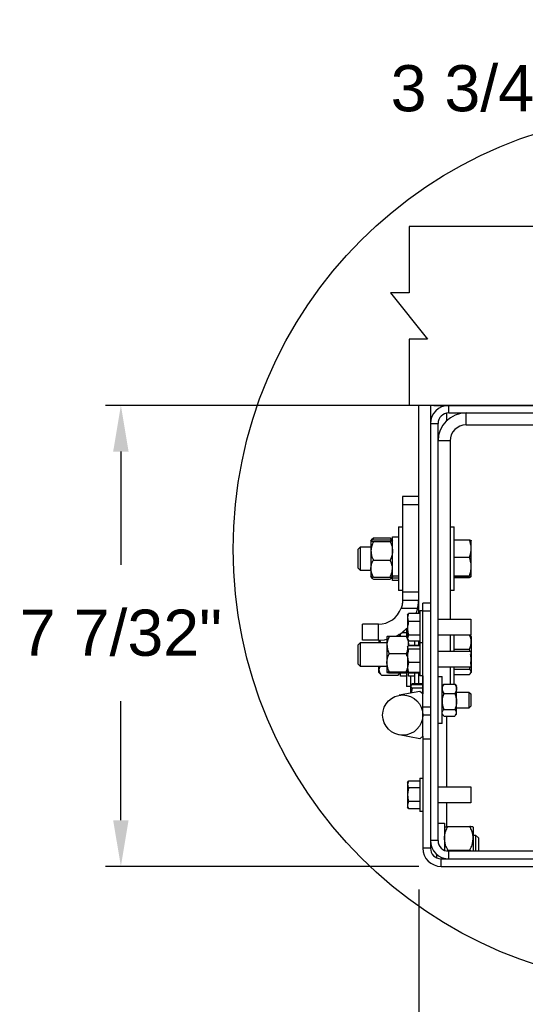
# Model space of a CAD drawing. Header units: inches. Extents: x 170 to 312, y 215 to 248.
# Tile 232 of 256: x 222.84 to 223.86, y 216.64 to 218.64. Entities that reach past the tile are written whole.
import ezdxf

# ---------------------------------------------------------------- set-up
doc = ezdxf.new("R2010")
doc.units = ezdxf.units.IN
doc.header["$LTSCALE"] = 0.25
doc.header["$MEASUREMENT"] = 0
doc.layers.add('ANNOTATIONS', color=1, linetype='Continuous')
doc.layers.add('DETAILS', color=4, linetype='Continuous')
doc.styles.add('ARIAL', font='arial.ttf', dxfattribs={"height": 0.09375})
doc.dimstyles.new('STANDARD$0', dxfattribs={"dimtxt": 0.09375, "dimasz": 0.09375, "dimexe": 0.03125, "dimexo": 0.046875, "dimgap": 0.09, "dimtad": 0, "dimtih": 1, "dimtoh": 1, "dimdec": 4, "dimzin": 0, "dimdsep": 46, "dimtxsty": 'ARIAL', "dimcen": 0.09, "dimadec": 0, "dimazin": 0, "dimtfac": 1, "dimtdec": 4, "dimtofl": 0, "dimtmove": 0, "dimatfit": 1, "dimfxl": 1, "dimtolj": 1, "dimtzin": 0, "dimarcsym": 0})

# ---------------------------------------------------------------- blocks, each defined once
blk = doc.blocks.new('*D268')
at = {"layer": 'ANNOTATIONS', "color": 0, "lineweight": -2, "transparency": 16777216}
for p, q in [((224.2011, 218.3103), (224.2011, 218.5301)), ((224.6762, 218.2659), (224.6762, 218.5301)), ((224.1073, 218.4988), (224.0136, 218.4988)), ((224.7699, 218.4988), (224.8637, 218.4988))]:
    blk.add_line(p, q, dxfattribs=at)
at = {"layer": 'ANNOTATIONS', "color": 0, "transparency": 16777216}
for points in [[(224.1073, 218.5145), (224.1073, 218.4832), (224.2011, 218.4988)], [(224.7699, 218.5145), (224.7699, 218.4832), (224.6762, 218.4988)]]:
    blk.add_solid(points, dxfattribs=at)
at = {"layer": 'defpoints', "color": 0, "transparency": 16777216}
for p in [(224.6762, 218.4988), (224.2011, 218.2635), (224.6762, 218.219)]:
    blk.add_point(p, dxfattribs=at)
at = {"layer": 'ANNOTATIONS', "color": 0, "transparency": 16777216, "insert": (223.7605, 218.4988), "char_height": 0.09375, "attachment_point": 5, "style": 'ARIAL'}
blk.add_mtext('\\A1;3 3/4"', dxfattribs=at)
blk = doc.blocks.new('*D264')
at = {"layer": 'ANNOTATIONS', "color": 0, "lineweight": -2, "transparency": 16777216}
for p, q in [((223.6482, 217.8555), (223.0127, 217.8555)), ((223.044, 217.7618), (223.044, 217.5317)), ((223.044, 217.0131), (223.044, 217.2547)), ((223.6491, 216.9194), (223.0127, 216.9194))]:
    blk.add_line(p, q, dxfattribs=at)
at = {"layer": 'ANNOTATIONS', "color": 0, "transparency": 16777216}
for points in [[(223.0283, 217.7618), (223.0596, 217.7618), (223.044, 217.8555)], [(223.0283, 217.0131), (223.0596, 217.0131), (223.044, 216.9194)]]:
    blk.add_solid(points, dxfattribs=at)
at = {"layer": 'defpoints', "color": 0, "transparency": 16777216}
for p in [(223.695, 217.8555), (223.044, 216.9194), (223.696, 216.9194)]:
    blk.add_point(p, dxfattribs=at)
at = {"layer": 'ANNOTATIONS', "color": 0, "transparency": 16777216, "insert": (223.044, 217.3932), "char_height": 0.09375, "attachment_point": 5, "style": 'ARIAL'}
blk.add_mtext('\\A1;7 7/32"', dxfattribs=at)
blk = doc.blocks.new('*D265')
at = {"layer": 'ANNOTATIONS', "color": 0, "lineweight": -2, "transparency": 16777216}
for p, q in [((224.6954, 216.9096), (224.6954, 216.5048)), ((223.6491, 216.8725), (223.6491, 216.5048)), ((223.7428, 216.536), (224.0116, 216.536)), ((224.6016, 216.536), (224.2995, 216.536))]:
    blk.add_line(p, q, dxfattribs=at)
at = {"layer": 'ANNOTATIONS', "color": 0, "transparency": 16777216}
for points in [[(223.7428, 216.5516), (223.7428, 216.5204), (223.6491, 216.536)], [(224.6016, 216.5516), (224.6016, 216.5204), (224.6954, 216.536)]]:
    blk.add_solid(points, dxfattribs=at)
at = {"layer": 'defpoints', "color": 0, "transparency": 16777216}
for p in [(224.6954, 216.9565), (223.6491, 216.9194), (223.6491, 216.536)]:
    blk.add_point(p, dxfattribs=at)
at = {"layer": 'ANNOTATIONS', "color": 0, "transparency": 16777216, "insert": (224.1555, 216.536), "char_height": 0.09375, "attachment_point": 5, "style": 'ARIAL'}
blk.add_mtext('\\A1;8"', dxfattribs=at)

msp = doc.modelspace()

# ---------------------------------------------------------------- linework, layer by layer
at = {"layer": 'DETAILS'}
for p, q in [((224.67619, 218.21903), (223.62897, 218.21903)), ((223.62897, 218.21903), (223.62897, 218.08407)), ((223.62897, 218.08407), (223.59151, 218.08407)), ((223.59151, 218.08407), (223.66644, 217.9902)), ((223.66644, 217.9902), (223.62897, 217.9902)), ((223.62897, 217.9902), (223.62897, 217.85524)), ((224.67619, 217.85524), (223.62897, 217.85524)), ((223.64817, 217.85552), (223.64817, 217.43293)), ((224.65739, 217.85552), (223.64817, 217.85552)), ((223.67249, 217.85552), (223.67249, 216.95647)), ((223.67934, 217.85524), (224.63865, 217.85524)), ((223.70491, 217.85552), (223.70491, 217.85523)), ((223.70958, 217.84009), (223.70958, 217.85552)), ((223.70491, 217.83958), (223.70491, 217.82384)), ((223.70958, 217.84009), (224.65739, 217.84009)), ((223.74465, 217.81578), (223.74465, 217.84009)), ((223.67249, 217.81844), (223.68792, 217.81844)), ((223.68792, 216.9719), (223.68792, 217.81844)), ((223.74465, 217.81578), (223.94883, 217.81578)), ((223.71224, 217.78336), (223.68792, 217.78336)), ((223.71224, 217.78336), (223.71224, 217.42121)), ((223.61576, 217.67064), (223.61576, 217.45988)), ((223.64817, 217.67064), (223.61576, 217.67064)), ((223.61576, 217.65443), (223.64817, 217.65443)), ((223.60759, 217.60914), (223.61576, 217.60914)), ((223.60759, 217.60914), (223.60759, 217.47946)), ((223.71224, 217.60914), (223.72041, 217.60914)), ((223.72041, 217.47946), (223.72041, 217.60914)), ((223.55169, 217.58074), (223.55496, 217.58452)), ((223.55656, 217.58622), (223.55377, 217.5816)), ((223.55656, 217.58622), (223.5549, 217.5844)), ((223.55656, 217.58622), (223.59053, 217.58622)), ((223.55656, 217.5822), (223.59053, 217.5822)), ((223.59053, 217.58622), (223.59332, 217.5816)), ((223.59053, 217.58622), (223.59219, 217.5844)), ((223.59213, 217.58452), (223.5954, 217.58074)), ((223.5954, 217.58858), (223.60759, 217.58858)), ((223.5954, 217.50001), (223.5954, 217.58858)), ((223.72041, 217.58251), (223.7519, 217.58251)), ((223.72041, 217.58219), (223.7519, 217.58219)), ((223.52589, 217.56378), (223.53072, 217.56861)), ((223.52589, 217.52481), (223.52589, 217.56378)), ((223.53072, 217.56861), (223.55169, 217.56861)), ((223.53072, 217.51998), (223.53072, 217.56861)), ((223.55169, 217.58064), (223.55169, 217.50792)), ((223.55656, 217.57907), (223.59053, 217.57907)), ((223.7551, 217.58084), (223.75516, 217.58074)), ((223.75516, 217.50796), (223.75516, 217.58068)), ((223.72041, 217.5474), (223.7519, 217.5474)), ((223.53072, 217.51998), (223.52589, 217.52481)), ((223.55656, 217.54117), (223.59053, 217.54117)), ((223.55169, 217.51998), (223.53072, 217.51998)), ((223.55496, 217.50408), (223.55169, 217.50786)), ((223.55656, 217.5064), (223.59053, 217.5064)), ((223.55656, 217.50238), (223.59053, 217.50238)), ((223.5954, 217.50786), (223.59213, 217.50408)), ((223.60759, 217.50849), (223.5954, 217.50849)), ((223.60759, 217.50485), (223.5954, 217.50485)), ((223.72041, 217.50951), (223.7519, 217.50951)), ((223.72041, 217.50641), (223.7519, 217.50641)), ((223.72041, 217.50608), (223.7519, 217.50608)), ((223.75516, 217.50786), (223.7551, 217.50776)), ((223.60759, 217.50001), (223.5954, 217.50001)), ((223.61576, 217.47946), (223.60759, 217.47946)), ((223.64817, 217.47609), (223.61576, 217.47609)), ((223.72041, 217.47946), (223.71224, 217.47946)), ((223.61297, 217.44367), (223.64654, 217.44367)), ((223.61576, 217.45988), (223.64817, 217.45988)), ((223.64357, 217.43293), (223.64654, 217.44367)), ((223.65706, 217.18392), (223.65706, 217.45362)), ((223.67249, 217.45362), (223.65706, 217.45362)), ((223.62811, 217.43293), (223.62594, 217.42475)), ((223.62594, 217.42931), (223.62738, 217.43182)), ((223.62594, 217.42931), (223.62594, 217.38068)), ((223.62761, 217.43169), (223.62811, 217.43293)), ((223.65057, 217.43293), (223.62811, 217.43293)), ((223.65057, 217.43871), (223.65706, 217.43871)), ((223.65057, 217.43871), (223.65057, 217.30644)), ((223.67249, 217.43742), (223.65706, 217.43742)), ((223.53467, 217.37883), (223.53467, 217.41125)), ((223.56713, 217.41125), (223.53467, 217.41125)), ((223.56713, 217.37883), (223.56713, 217.41125)), ((223.65057, 217.41656), (223.62811, 217.41656)), ((223.68792, 217.42121), (223.75432, 217.42121)), ((223.75432, 217.42121), (223.75432, 217.38879)), ((223.58411, 217.38619), (223.58411, 217.31338)), ((223.58898, 217.38712), (223.62295, 217.38712)), ((223.60829, 217.39006), (223.61083, 217.38712)), ((223.61161, 217.38712), (223.61161, 217.39213)), ((223.61443, 217.39407), (223.6238, 217.39407)), ((223.62295, 217.38712), (223.62562, 217.38061)), ((223.6238, 217.40193), (223.6238, 217.38751)), ((223.62811, 217.38862), (223.62594, 217.38284)), ((223.65057, 217.38862), (223.62811, 217.38862)), ((223.75432, 217.38879), (223.68792, 217.38879)), ((223.71224, 217.38879), (223.71224, 217.35637)), ((223.72041, 217.35637), (223.72041, 217.38879)), ((223.75308, 217.38879), (223.75416, 217.38738)), ((223.75447, 217.38742), (223.75516, 217.38622)), ((223.75516, 217.38622), (223.75516, 217.31334)), ((223.52589, 217.36927), (223.53072, 217.3741)), ((223.52589, 217.3303), (223.52589, 217.36927)), ((223.53072, 217.3741), (223.58411, 217.3741)), ((223.53072, 217.32547), (223.53072, 217.3741)), ((223.56713, 217.37883), (223.53467, 217.37883)), ((223.5679, 217.37883), (223.5679, 217.3741)), ((223.56876, 217.37907), (223.57093, 217.3741)), ((223.62738, 217.37818), (223.62594, 217.38068)), ((223.62594, 217.36447), (223.62719, 217.36665)), ((223.62688, 217.36523), (223.62594, 217.36374)), ((223.62594, 217.36447), (223.62594, 217.31584)), ((223.62782, 217.36938), (223.62756, 217.36729)), ((223.62782, 217.36773), (223.62782, 217.37788)), ((223.62811, 217.36716), (223.62784, 217.36673)), ((223.65057, 217.37706), (223.62811, 217.37706)), ((223.65057, 217.36823), (223.62811, 217.36823)), ((223.65057, 217.36799), (223.62811, 217.36799)), ((223.65057, 217.36716), (223.62811, 217.36716)), ((223.64001, 217.37706), (223.64001, 217.36823)), ((223.64817, 217.37706), (223.64817, 217.36823)), ((223.65057, 217.37387), (223.65706, 217.37387)), ((223.58898, 217.35164), (223.62295, 217.35164)), ((223.65057, 217.36032), (223.62811, 217.36032)), ((223.68792, 217.35637), (223.75432, 217.35637)), ((223.72041, 217.36031), (223.7519, 217.36031)), ((223.75258, 217.35637), (223.7519, 217.36031)), ((223.75432, 217.35637), (223.75432, 217.32395)), ((223.53072, 217.32547), (223.52589, 217.3303)), ((223.58411, 217.32547), (223.53072, 217.32547)), ((223.5679, 217.31334), (223.5679, 217.32547)), ((223.62811, 217.33332), (223.62594, 217.32324)), ((223.65057, 217.33332), (223.62811, 217.33332)), ((223.75432, 217.32395), (223.68792, 217.32395)), ((223.71224, 217.32395), (223.71224, 217.28975)), ((223.72041, 217.28975), (223.72041, 217.32395)), ((223.7519, 217.31977), (223.7529, 217.32395)), ((223.75432, 217.33028), (223.75516, 217.34004)), ((223.57238, 217.30816), (223.5679, 217.31334)), ((223.57228, 217.3083), (223.57277, 217.30771)), ((223.57277, 217.30771), (223.60674, 217.30771)), ((223.58898, 217.31431), (223.62295, 217.31431)), ((223.58898, 217.31245), (223.62295, 217.31245)), ((223.60723, 217.3083), (223.60674, 217.30771)), ((223.61083, 217.31245), (223.60713, 217.30816)), ((223.61161, 217.3055), (223.61161, 217.31245)), ((223.6238, 217.3055), (223.61161, 217.3055)), ((223.62295, 217.31431), (223.62639, 217.31387)), ((223.6238, 217.3123), (223.6238, 217.28494)), ((223.62719, 217.31367), (223.62594, 217.31584)), ((223.62811, 217.31315), (223.62688, 217.31509)), ((223.62811, 217.31233), (223.62749, 217.31384)), ((223.62782, 217.3055), (223.62782, 217.31259)), ((223.64001, 217.3055), (223.62782, 217.3055)), ((223.65057, 217.31315), (223.62811, 217.31315)), ((223.65057, 217.31233), (223.62811, 217.31233)), ((223.65057, 217.31208), (223.62811, 217.31208)), ((223.63197, 217.3055), (223.63197, 217.28494)), ((223.64001, 217.31208), (223.64001, 217.28998)), ((223.64817, 217.31208), (223.64817, 217.28998)), ((223.65706, 217.30644), (223.65057, 217.30644)), ((223.65693, 217.30644), (223.65693, 217.26957)), ((223.68792, 217.30478), (223.69609, 217.30478)), ((223.69609, 217.2096), (223.69609, 217.30478)), ((223.72041, 217.31977), (223.7519, 217.31977)), ((223.72041, 217.30924), (223.7519, 217.30924)), ((223.75516, 217.31334), (223.75447, 217.31214)), ((223.63197, 217.28494), (223.6238, 217.28494)), ((223.63255, 217.28559), (223.6329, 217.28621)), ((223.63255, 217.27126), (223.63255, 217.28499)), ((223.63447, 217.28893), (223.63506, 217.28994)), ((223.63509, 217.28998), (223.63465, 217.28862)), ((223.65693, 217.28998), (223.63509, 217.28998)), ((223.65693, 217.28835), (223.63509, 217.28835)), ((223.69609, 217.28556), (223.69803, 217.28818)), ((223.69836, 217.28809), (223.69933, 217.28975)), ((223.69933, 217.28975), (223.72216, 217.28975)), ((223.72313, 217.28809), (223.72216, 217.28975)), ((223.72346, 217.28818), (223.7254, 217.28556)), ((223.7254, 217.22883), (223.7254, 217.28556)), ((223.65083, 217.27464), (223.60877, 217.26686)), ((223.63509, 217.28163), (223.63342, 217.27142)), ((223.65693, 217.28163), (223.63509, 217.28163)), ((223.65706, 217.26946), (223.65083, 217.27464)), ((223.69933, 217.27038), (223.72216, 217.27038)), ((223.7254, 217.2734), (223.75033, 217.2734)), ((223.75033, 217.2734), (223.75419, 217.26954)), ((223.75033, 217.2734), (223.75033, 217.24098)), ((223.75419, 217.26954), (223.75419, 217.24484)), ((223.67249, 217.2429), (223.65706, 217.2429)), ((223.75419, 217.24484), (223.75033, 217.24098)), ((223.67249, 217.22669), (223.65706, 217.22669)), ((223.69803, 217.2262), (223.69609, 217.22883)), ((223.69933, 217.23782), (223.72216, 217.23782)), ((223.69933, 217.22463), (223.72216, 217.22463)), ((223.70491, 217.22463), (223.70491, 217.0807)), ((223.7254, 217.22883), (223.72346, 217.2262)), ((223.75033, 217.24098), (223.7254, 217.24098)), ((223.69609, 217.2096), (223.68792, 217.2096)), ((223.65083, 217.17874), (223.60877, 217.18652)), ((223.65706, 217.18392), (223.65083, 217.17874)), ((223.65693, 217.18381), (223.65693, 217.17874)), ((223.65706, 217.17874), (223.67249, 217.17874)), ((223.65706, 217.17874), (223.65706, 216.95647)), ((223.62811, 217.09256), (223.62594, 217.08589)), ((223.62594, 217.08881), (223.62807, 217.0925)), ((223.62594, 217.08881), (223.62594, 217.04018)), ((223.64163, 217.09257), (223.62811, 217.09257)), ((223.65057, 217.09256), (223.62811, 217.09256)), ((223.65057, 217.09821), (223.65706, 217.09821)), ((223.65057, 217.09821), (223.65057, 217.03078)), ((223.62811, 217.07923), (223.62594, 217.0652)), ((223.65057, 217.07923), (223.62811, 217.07923)), ((223.68792, 217.0807), (223.75432, 217.0807)), ((223.75432, 217.0807), (223.75432, 217.04828)), ((223.65057, 217.05116), (223.62811, 217.05116)), ((223.75432, 217.04828), (223.68792, 217.04828)), ((223.70491, 217.04828), (223.70491, 216.99994)), ((223.62788, 217.03681), (223.62594, 217.04018)), ((223.62811, 217.03643), (223.62797, 217.03686)), ((223.65057, 217.03643), (223.62811, 217.03643)), ((223.64163, 217.03642), (223.62811, 217.03642)), ((223.65706, 217.03078), (223.65057, 217.03078)), ((223.68792, 217.00696), (223.70102, 217.00696)), ((223.70102, 217.00696), (223.70102, 216.95201)), ((223.7075, 217.00019), (223.75263, 217.00019)), ((223.75911, 216.99922), (223.75911, 216.95025)), ((223.75911, 216.98304), (223.76381, 216.98304)), ((223.76381, 216.98304), (223.76975, 216.9771)), ((223.76381, 216.98304), (223.76381, 216.95025)), ((223.68792, 216.9719), (223.67249, 216.9719)), ((223.76975, 216.9771), (223.76975, 216.95025)), ((223.67249, 216.95647), (223.65706, 216.95647)), ((223.68481, 216.9443), (223.68481, 216.93693)), ((223.7075, 216.95255), (223.70682, 216.95081)), ((223.7075, 216.95255), (223.75263, 216.95255)), ((223.70958, 216.93481), (223.70958, 216.95025)), ((223.89942, 216.95025), (223.70958, 216.95025)), ((223.75263, 216.95255), (223.75353, 216.95025)), ((223.69415, 216.91938), (223.69415, 216.93481)), ((223.69415, 216.93481), (224.65739, 216.93481)), ((223.70102, 216.93582), (223.70102, 216.93481)), ((223.70224, 216.9363), (223.70202, 216.93481)), ((223.69415, 216.91938), (224.65739, 216.91938))]:
    msp.add_line(p, q, dxfattribs=at)
at = {"layer": 'DETAILS', "flags": 128}
msp.add_lwpolyline([(223.56713, 217.37883), (223.57941, 217.37977), (223.58411, 217.38063)], dxfattribs=at)
at = {"layer": 'DETAILS'}
for centre, radius in [((224.15852, 217.56373), 0.88662), ((223.61621, 217.22669), 0.04085)]:
    msp.add_circle(centre, radius, dxfattribs=at)
for centre, radius, start, end in [((223.70958, 217.81844), 0.03709, 90, 180), ((223.74465, 217.78336), 0.05673, 90, 180), ((223.70958, 217.81844), 0.02166, 90, 180), ((223.74465, 217.78336), 0.03242, 90, 180), ((223.56713, 217.45988), 0.04863, 270, 340.52878), ((223.56713, 217.45988), 0.08105, 296.13582, 316.51878), ((223.70958, 216.9719), 0.03709, 180, 270), ((223.70958, 216.9719), 0.02166, 180, 270), ((223.69415, 216.95647), 0.03709, 180, 270), ((223.69415, 216.95647), 0.02166, 180, 270)]:
    msp.add_arc(centre, radius, start, end, dxfattribs=at)
for points, knots in [([(223.55656, 217.5822), (223.55528, 217.58196), (223.55268, 217.58146), (223.5517, 217.58092), (223.5517, 217.58064), (223.55169, 217.58064)], [0, 0, 0, 0, 0.4839977, 0.9856214, 1, 1, 1, 1]), ([(223.59053, 217.5822), (223.59181, 217.58196), (223.59441, 217.58146), (223.59539, 217.58092), (223.5954, 217.58064), (223.5954, 217.58064)], [0, 0, 0, 0, 0.4839977, 0.9856214, 1, 1, 1, 1]), ([(223.75516, 217.5648), (223.75516, 217.56521), (223.75511, 217.57108), (223.75345, 217.57684), (223.7519, 217.58219)], [0, 0, 0, 0, 0.070219, 1, 1, 1, 1]), ([(223.7519, 217.58219), (223.75323, 217.5818), (223.75496, 217.58129), (223.75512, 217.58076), (223.75516, 217.58064)], [0, 0, 0, 0, 0.7633728, 1, 1, 1, 1]), ([(223.55169, 217.58064), (223.55188, 217.58042), (223.55226, 217.57997), (223.55443, 217.57945), (223.55608, 217.57916), (223.55656, 217.57907)], [0, 0, 0, 0, 0.4057211, 0.8260994, 1, 1, 1, 1]), ([(223.55656, 217.57907), (223.55528, 217.57613), (223.55268, 217.57013), (223.5517, 217.56358), (223.5517, 217.56022), (223.55169, 217.56012)], [0, 0, 0, 0, 0.4839977, 0.9856214, 1, 1, 1, 1]), ([(223.5954, 217.58064), (223.59521, 217.58042), (223.59484, 217.57997), (223.59266, 217.57945), (223.59101, 217.57916), (223.59053, 217.57907)], [0, 0, 0, 0, 0.4057211, 0.8260994, 1, 1, 1, 1]), ([(223.59053, 217.57907), (223.59181, 217.57613), (223.59441, 217.57013), (223.59539, 217.56358), (223.5954, 217.56022), (223.5954, 217.56012)], [0, 0, 0, 0, 0.4839977, 0.9856214, 1, 1, 1, 1]), ([(223.7519, 217.5474), (223.75281, 217.55023), (223.75465, 217.55593), (223.75499, 217.56182), (223.75516, 217.5648)], [0, 0, 0, 0, 0.495458, 1, 1, 1, 1]), ([(223.55169, 217.56012), (223.55188, 217.55747), (223.55226, 217.55208), (223.55443, 217.5458), (223.55608, 217.54222), (223.55656, 217.54117)], [0, 0, 0, 0, 0.4057211, 0.8260994, 1, 1, 1, 1]), ([(223.5954, 217.56012), (223.59521, 217.55747), (223.59484, 217.55208), (223.59266, 217.5458), (223.59101, 217.54222), (223.59053, 217.54117)], [0, 0, 0, 0, 0.4057211, 0.8260994, 1, 1, 1, 1]), ([(223.75516, 217.52846), (223.75516, 217.52891), (223.75511, 217.5353), (223.75345, 217.54157), (223.7519, 217.5474)], [0, 0, 0, 0, 0.070219, 1, 1, 1, 1]), ([(223.55169, 217.52378), (223.5517, 217.52418), (223.55176, 217.52903), (223.55346, 217.53499), (223.55604, 217.54014), (223.55656, 217.54117)], [0, 0, 0, 0, 0.06604494, 0.81290155, 1, 1, 1, 1]), ([(223.55656, 217.5064), (223.55582, 217.50787), (223.55303, 217.51339), (223.55226, 217.51939), (223.55169, 217.52378)], [0, 0, 0, 0, 0.26615681, 1, 1, 1, 1]), ([(223.5954, 217.52378), (223.59539, 217.52418), (223.59533, 217.52903), (223.59363, 217.53499), (223.59105, 217.54014), (223.59053, 217.54117)], [0, 0, 0, 0, 0.06604494, 0.81290155, 1, 1, 1, 1]), ([(223.59053, 217.5064), (223.59128, 217.50787), (223.59406, 217.51339), (223.59483, 217.51939), (223.5954, 217.52378)], [0, 0, 0, 0, 0.26615681, 1, 1, 1, 1]), ([(223.7519, 217.50951), (223.75281, 217.51259), (223.75465, 217.5188), (223.75499, 217.52522), (223.75516, 217.52846)], [0, 0, 0, 0, 0.495458, 1, 1, 1, 1]), ([(223.55656, 217.5064), (223.55528, 217.50664), (223.55268, 217.50713), (223.5517, 217.50767), (223.5517, 217.50795), (223.55169, 217.50796)], [0, 0, 0, 0, 0.4839977, 0.9856214, 1, 1, 1, 1]), ([(223.55352, 217.50705), (223.5539, 217.50601), (223.55448, 217.50439), (223.55601, 217.5029), (223.55656, 217.50238)], [0, 0, 0, 0, 0.6467388, 1, 1, 1, 1]), ([(223.59053, 217.5064), (223.59181, 217.50664), (223.59441, 217.50713), (223.59539, 217.50767), (223.5954, 217.50795), (223.5954, 217.50796)], [0, 0, 0, 0, 0.4839977, 0.9856214, 1, 1, 1, 1]), ([(223.59357, 217.50705), (223.59319, 217.50601), (223.59261, 217.50439), (223.59108, 217.5029), (223.59053, 217.50238)], [0, 0, 0, 0, 0.6467388, 1, 1, 1, 1]), ([(223.75516, 217.50796), (223.75512, 217.50808), (223.75496, 217.50861), (223.75323, 217.50912), (223.7519, 217.50951)], [0, 0, 0, 0, 0.2366272, 1, 1, 1, 1]), ([(223.7519, 217.50641), (223.75232, 217.50651), (223.75424, 217.50702), (223.75475, 217.50755), (223.75516, 217.50796)], [0, 0, 0, 0, 0.2170785, 1, 1, 1, 1]), ([(223.61576, 217.45988), (223.61576, 217.4597), (223.61576, 217.45934), (223.61569, 217.45656), (223.61526, 217.4525), (223.61436, 217.44793), (223.61339, 217.44496), (223.61297, 217.44367)], [0, 0, 0, 0, 0.2120049, 0.4240355, 0.6350201, 0.8420438, 1, 1, 1, 1]), ([(223.64654, 217.44367), (223.64687, 217.44546), (223.64752, 217.44904), (223.64799, 217.45388), (223.64816, 217.45756), (223.64818, 217.45958), (223.64818, 217.45979), (223.64817, 217.45988)], [0, 0, 0, 0, 0.2134815, 0.4270844, 0.6384906, 0.8508225, 1, 1, 1, 1]), ([(223.62594, 217.42475), (223.62594, 217.42455), (223.62597, 217.42179), (223.62708, 217.41908), (223.62811, 217.41656)], [0, 0, 0, 0, 0.0701975, 1, 1, 1, 1]), ([(223.62811, 217.41656), (223.62725, 217.41319), (223.62609, 217.40859), (223.62597, 217.40386), (223.62594, 217.40259)], [0, 0, 0, 0, 0.7313694, 1, 1, 1, 1]), ([(223.62594, 217.40259), (223.62618, 217.39908), (223.62651, 217.39435), (223.62778, 217.3898), (223.62811, 217.38862)], [0, 0, 0, 0, 0.7424524, 1, 1, 1, 1]), ([(223.58898, 217.38712), (223.5877, 217.38436), (223.5851, 217.37875), (223.58412, 217.37262), (223.58411, 217.36947), (223.58411, 217.36938)], [0, 0, 0, 0, 0.4839977, 0.9856214, 1, 1, 1, 1]), ([(223.58411, 217.38619), (223.5843, 217.38632), (223.58467, 217.38658), (223.58685, 217.38689), (223.5885, 217.38706), (223.58898, 217.38712)], [0, 0, 0, 0, 0.4057211, 0.8260994, 1, 1, 1, 1]), ([(223.60721, 217.39126), (223.60782, 217.3906), (223.60904, 217.38928), (223.60942, 217.38784), (223.60961, 217.38712)], [0, 0, 0, 0, 0.49876524, 1, 1, 1, 1]), ([(223.62594, 217.38672), (223.62546, 217.3868), (223.62468, 217.38694), (223.62345, 217.38707), (223.62295, 217.38712)], [0, 0, 0, 0, 0.5978056, 1, 1, 1, 1]), ([(223.62594, 217.38284), (223.62594, 217.3827), (223.62596, 217.38117), (223.62682, 217.37967), (223.62761, 217.3783)], [0, 0, 0, 0, 0.0895206, 1, 1, 1, 1]), ([(223.75516, 217.37532), (223.75516, 217.37568), (223.75512, 217.38022), (223.75363, 217.38468), (223.75226, 217.38879)], [0, 0, 0, 0, 0.0782614, 1, 1, 1, 1]), ([(223.58411, 217.36938), (223.5843, 217.3669), (223.58467, 217.36185), (223.58685, 217.35597), (223.5885, 217.35262), (223.58898, 217.35164)], [0, 0, 0, 0, 0.4057211, 0.8260994, 1, 1, 1, 1]), ([(223.62594, 217.36374), (223.62594, 217.36366), (223.62597, 217.3625), (223.62708, 217.36137), (223.62811, 217.36032)], [0, 0, 0, 0, 0.0701975, 1, 1, 1, 1]), ([(223.62602, 217.37964), (223.62614, 217.37934), (223.62749, 217.37616), (223.6278, 217.37262), (223.62782, 217.36947), (223.62782, 217.36938)], [0, 0, 0, 0, 0.0914469, 0.9746828, 1, 1, 1, 1]), ([(223.7519, 217.36031), (223.75281, 217.36275), (223.75465, 217.36767), (223.75499, 217.37275), (223.75516, 217.37532)], [0, 0, 0, 0, 0.495458, 1, 1, 1, 1]), ([(223.58411, 217.33298), (223.58412, 217.3334), (223.58418, 217.33861), (223.58588, 217.34501), (223.58846, 217.35054), (223.58898, 217.35164)], [0, 0, 0, 0, 0.0660449, 0.8129016, 1, 1, 1, 1]), ([(223.62594, 217.35914), (223.62546, 217.35761), (223.62468, 217.35505), (223.62345, 217.35262), (223.62295, 217.35164)], [0, 0, 0, 0, 0.5978056, 1, 1, 1, 1]), ([(223.6251, 217.34562), (223.62492, 217.34652), (223.62452, 217.34862), (223.62352, 217.35055), (223.62295, 217.35164)], [0, 0, 0, 0, 0.4327073, 1, 1, 1, 1]), ([(223.62811, 217.36032), (223.62725, 217.35706), (223.62609, 217.35261), (223.62597, 217.34804), (223.62594, 217.34682)], [0, 0, 0, 0, 0.73136936, 1, 1, 1, 1]), ([(223.62594, 217.34682), (223.62618, 217.34342), (223.62651, 217.33885), (223.62778, 217.33445), (223.62811, 217.33332)], [0, 0, 0, 0, 0.7424524, 1, 1, 1, 1]), ([(223.75516, 217.34004), (223.75516, 217.34052), (223.75516, 217.34383), (223.75437, 217.34707), (223.7537, 217.34984)], [0, 0, 0, 0, 0.1453502, 1, 1, 1, 1]), ([(223.5701, 217.32547), (223.56984, 217.32509), (223.56833, 217.32294), (223.56792, 217.32056), (223.5679, 217.31863), (223.5679, 217.31858)], [0, 0, 0, 0, 0.1740477, 0.9769845, 1, 1, 1, 1]), ([(223.58898, 217.31431), (223.58824, 217.31589), (223.58545, 217.32182), (223.58468, 217.32826), (223.58411, 217.33298)], [0, 0, 0, 0, 0.2661568, 1, 1, 1, 1]), ([(223.62594, 217.32324), (223.62594, 217.323), (223.62597, 217.31959), (223.62708, 217.31626), (223.62811, 217.31315)], [0, 0, 0, 0, 0.0701975, 1, 1, 1, 1]), ([(223.5679, 217.31858), (223.56809, 217.31706), (223.56846, 217.31397), (223.57064, 217.31037), (223.57229, 217.30831), (223.57277, 217.30771)], [0, 0, 0, 0, 0.4057211, 0.8260994, 1, 1, 1, 1]), ([(223.58898, 217.31431), (223.5877, 217.31416), (223.5851, 217.31387), (223.58412, 217.31355), (223.58411, 217.31338), (223.58411, 217.31338)], [0, 0, 0, 0, 0.4839977, 0.9856214, 1, 1, 1, 1]), ([(223.58411, 217.31338), (223.5843, 217.31325), (223.58467, 217.31298), (223.58685, 217.31267), (223.5885, 217.3125), (223.58898, 217.31245)], [0, 0, 0, 0, 0.4057211, 0.8260994, 1, 1, 1, 1]), ([(223.6098, 217.31245), (223.60931, 217.31146), (223.6085, 217.30985), (223.60724, 217.30831), (223.60674, 217.30771)], [0, 0, 0, 0, 0.6095949, 1, 1, 1, 1]), ([(223.62295, 217.31431), (223.62377, 217.31587), (223.62493, 217.31807), (223.62533, 217.32046), (223.62545, 217.32116)], [0, 0, 0, 0, 0.7078474, 1, 1, 1, 1]), ([(223.62695, 217.313), (223.62694, 217.313), (223.62663, 217.31286), (223.62504, 217.31267), (223.62343, 217.3125), (223.62295, 217.31245)], [0, 0, 0, 0, 0.0203811, 0.7133394, 1, 1, 1, 1]), ([(223.75516, 217.3145), (223.75512, 217.31492), (223.75496, 217.31671), (223.75323, 217.31844), (223.7519, 217.31977)], [0, 0, 0, 0, 0.2366272, 1, 1, 1, 1]), ([(223.7519, 217.30924), (223.75232, 217.30961), (223.75424, 217.31132), (223.75475, 217.31311), (223.75516, 217.3145)], [0, 0, 0, 0, 0.2170785, 1, 1, 1, 1]), ([(223.63509, 217.28835), (223.63454, 217.28792), (223.63344, 217.28707), (223.63266, 217.28594), (223.63258, 217.28525), (223.63255, 217.28499)], [0, 0, 0, 0, 0.3853736, 0.7745042, 1, 1, 1, 1]), ([(223.63255, 217.28499), (223.63264, 217.28454), (223.63281, 217.28363), (223.6339, 217.28252), (223.63479, 217.28185), (223.63509, 217.28163)], [0, 0, 0, 0, 0.3955096, 0.7970916, 1, 1, 1, 1]), ([(223.69933, 217.28975), (223.69779, 217.28678), (223.69614, 217.28359), (223.69609, 217.28029), (223.69609, 217.28007)], [0, 0, 0, 0, 0.9320645, 1, 1, 1, 1]), ([(223.72216, 217.28975), (223.7237, 217.28678), (223.72535, 217.28359), (223.72539, 217.28029), (223.7254, 217.28007)], [0, 0, 0, 0, 0.9320645, 1, 1, 1, 1]), ([(223.69609, 217.28007), (223.6966, 217.27718), (223.69718, 217.27388), (223.69909, 217.27078), (223.69933, 217.27038)], [0, 0, 0, 0, 0.8722285, 1, 1, 1, 1]), ([(223.69933, 217.27038), (223.69779, 217.26538), (223.69614, 217.26002), (223.69609, 217.25448), (223.69609, 217.2541)], [0, 0, 0, 0, 0.9320645, 1, 1, 1, 1]), ([(223.7254, 217.28007), (223.72489, 217.27718), (223.72431, 217.27388), (223.7224, 217.27078), (223.72216, 217.27038)], [0, 0, 0, 0, 0.8722285, 1, 1, 1, 1]), ([(223.72216, 217.27038), (223.7237, 217.26538), (223.72535, 217.26002), (223.72539, 217.25448), (223.7254, 217.2541)], [0, 0, 0, 0, 0.9320645, 1, 1, 1, 1]), ([(223.69609, 217.2541), (223.6966, 217.24925), (223.69718, 217.2437), (223.69909, 217.23849), (223.69933, 217.23782)], [0, 0, 0, 0, 0.87222847, 1, 1, 1, 1]), ([(223.7254, 217.2541), (223.72489, 217.24925), (223.72431, 217.2437), (223.7224, 217.23849), (223.72216, 217.23782)], [0, 0, 0, 0, 0.8722285, 1, 1, 1, 1]), ([(223.69609, 217.23123), (223.69612, 217.23165), (223.69625, 217.2339), (223.69795, 217.23607), (223.69933, 217.23782)], [0, 0, 0, 0, 0.1896638, 1, 1, 1, 1]), ([(223.69933, 217.22463), (223.69884, 217.22519), (223.69696, 217.22731), (223.69646, 217.22956), (223.69609, 217.23123)], [0, 0, 0, 0, 0.2620915, 1, 1, 1, 1]), ([(223.7254, 217.23123), (223.72537, 217.23165), (223.72524, 217.2339), (223.72354, 217.23607), (223.72216, 217.23782)], [0, 0, 0, 0, 0.1896638, 1, 1, 1, 1]), ([(223.72216, 217.22463), (223.72265, 217.22519), (223.72453, 217.22731), (223.72503, 217.22956), (223.7254, 217.23123)], [0, 0, 0, 0, 0.2620915, 1, 1, 1, 1]), ([(223.62594, 217.08589), (223.62594, 217.08573), (223.62597, 217.08348), (223.62708, 217.08128), (223.62811, 217.07923)], [0, 0, 0, 0, 0.0701975, 1, 1, 1, 1]), ([(223.62594, 217.0652), (223.62594, 217.06486), (223.62597, 217.06012), (223.62708, 217.05548), (223.62811, 217.05116)], [0, 0, 0, 0, 0.0701975, 1, 1, 1, 1]), ([(223.62811, 217.05116), (223.62778, 217.05055), (223.62651, 217.04814), (223.62618, 217.04565), (223.62594, 217.0438)], [0, 0, 0, 0, 0.25754762, 1, 1, 1, 1]), ([(223.62594, 217.0438), (223.62597, 217.04313), (223.62609, 217.04063), (223.62725, 217.0382), (223.62811, 217.03643)], [0, 0, 0, 0, 0.2686306, 1, 1, 1, 1]), ([(223.70102, 216.97637), (223.70103, 216.97692), (223.70107, 216.98048), (223.70214, 216.98714), (223.70473, 216.9945), (223.70682, 216.99878), (223.7075, 217.00019)], [0, 0, 0, 0, 0.0665323, 0.4352826, 0.8145508, 1, 1, 1, 1]), ([(223.70102, 216.99922), (223.70127, 216.99935), (223.70177, 216.99963), (223.70468, 216.99995), (223.70687, 217.00013), (223.7075, 217.00019)], [0, 0, 0, 0, 0.40629217, 0.82726977, 1, 1, 1, 1]), ([(223.75911, 216.97637), (223.75911, 216.97692), (223.75906, 216.98048), (223.758, 216.98714), (223.7554, 216.9945), (223.75332, 216.99878), (223.75263, 217.00019)], [0, 0, 0, 0, 0.0665323, 0.4352826, 0.8145508, 1, 1, 1, 1]), ([(223.75911, 216.99922), (223.75887, 216.99935), (223.75836, 216.99963), (223.75546, 216.99995), (223.75327, 217.00013), (223.75263, 217.00019)], [0, 0, 0, 0, 0.4062922, 0.8272698, 1, 1, 1, 1]), ([(223.7075, 216.95255), (223.70654, 216.95457), (223.70426, 216.95934), (223.70163, 216.96729), (223.70122, 216.97332), (223.70102, 216.97637)], [0, 0, 0, 0, 0.2654599, 0.6280765, 1, 1, 1, 1]), ([(223.75263, 216.95255), (223.75359, 216.95457), (223.75587, 216.95934), (223.7585, 216.96729), (223.75891, 216.97332), (223.75911, 216.97637)], [0, 0, 0, 0, 0.2654599, 0.6280765, 1, 1, 1, 1])]:
    msp.add_open_spline(points, degree=3, knots=knots, dxfattribs=at)

# ---------------------------------------------------------------- dimensions: what is measured, and where the dimension line sits
at = {"layer": 'ANNOTATIONS'}
for base, p1, p2, text, picture, middle in [((224.67619, 218.49884), (224.20106, 218.26345), (224.67619, 218.21903), '3 3/4"', '*D268', (223.76049, 218.49884)), ((223.64908, 216.536), (224.69538, 216.95647), (223.64908, 216.91938), '8"', '*D265', (224.15554, 216.536))]:
    dim = msp.add_linear_dim(base=base, p1=p1, p2=p2, text=text, dimstyle='STANDARD$0', dxfattribs=at)
    dim.commit()
    dim.dimension.update_dxf_attribs({"geometry": picture, "text_midpoint": middle, "dimtype": 160})
dim = msp.add_linear_dim(base=(223.04396, 216.91938), p1=(223.69505, 217.85552), p2=(223.69595, 216.91938), angle=90, text='7 7/32"', dimstyle='STANDARD$0', dxfattribs=at)
dim.commit()
dim.dimension.update_dxf_attribs({"geometry": '*D264', "text_midpoint": (223.04396, 217.39319), "dimtype": 160})

doc.saveas('drawing.dxf')
